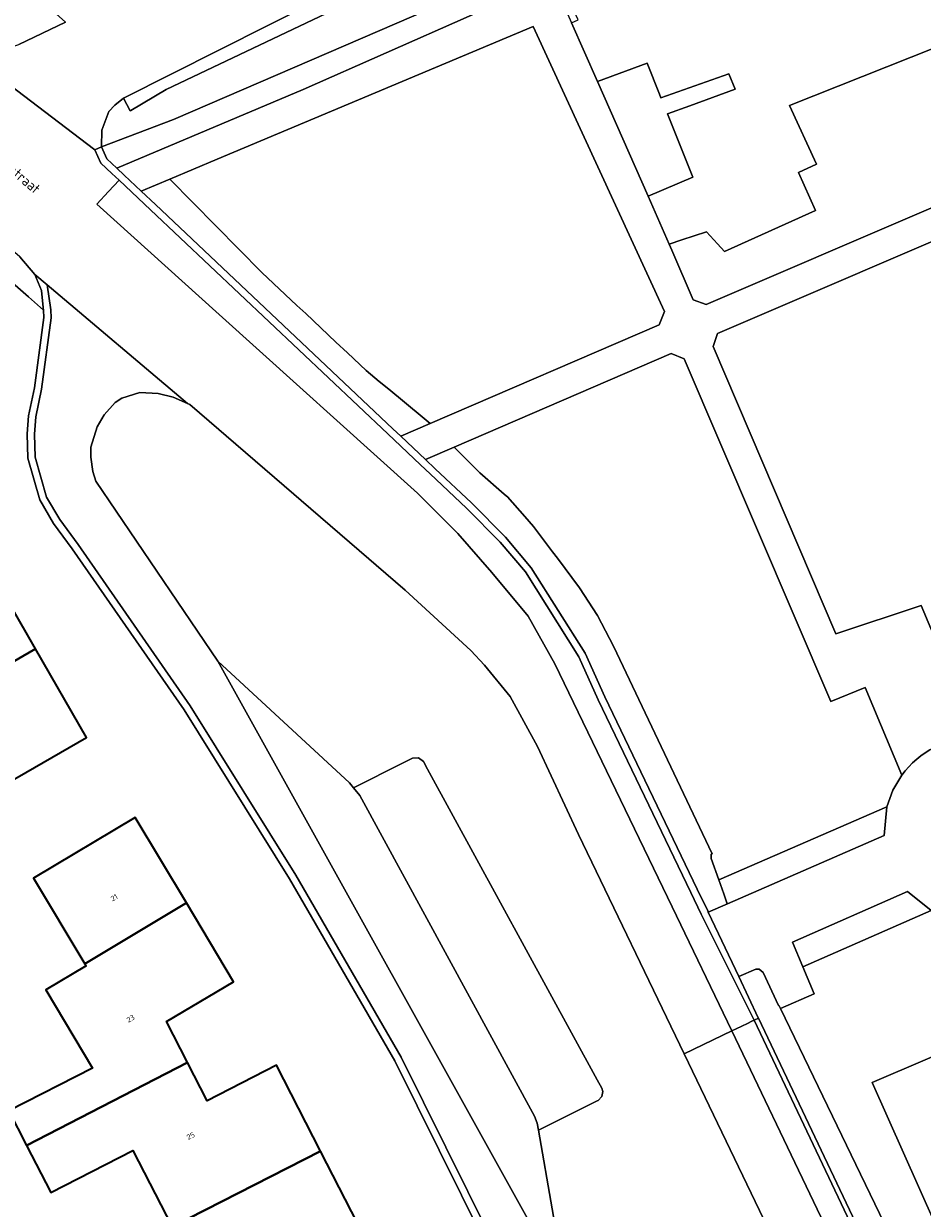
# Model space of a CAD drawing. Header units: metres. Extents: x 183400 to 185591, y 327112 to 329102.
# Tile 20 of 107: x 183898 to 183960, y 327550 to 327632. Entities that reach past the tile are written whole.
import ezdxf

# ---------------------------------------------------------------- set-up
doc = ezdxf.new("R2010")
doc.units = ezdxf.units.M
for name, color, linetype, lineweight in [('B-WE-GR-BEPLANTING_CULTUUR_BODEMBEDEKKER-GV', 90, 'Continuous', 18), ('B-WE-GR-BEPLANTING_CULTUUR_HEESTERS-GV', 90, 'Continuous', 18), ('B-WE-GR-BEPLANTING_CULTUUR_VASTE PLANTENVAK-GV', 90, 'Continuous', 18), ('B-WE-GR-GRAS-GV', 60, 'Continuous', 13), ('B-WE-IE-MEUBILAIR_WEGMEUBILAIR-G', 7, 'Continuous', 18), ('B-WE-OG-BEBOUWING-GV', 7, 'Continuous', 35), ('B-WE-OG-BEBOUWING_HUISNUMMER-T18', 10, 'Continuous', 18), ('B-WE-OG-BEBOUWING_STRAATNAAM-T35', 50, 'Continuous', 35), ('B-WE-OG-TERREIN_ERF-GV', 7, 'Continuous', 18), ('B-WE-VH-ONVERHARD-GV', 252, 'Continuous', 18), ('B-WE-VH-VERHARDING_ASFALT-GV', 252, 'Continuous', 18), ('B-WE-VH-VERHARDING_BETONSTRAATSTEEN-GV', 252, 'Continuous', 18), ('B-WE-VH-VERHARDING_HALFVERHARDING_GRIND-GV', 252, 'Continuous', 18), ('B-WE-VH-VERHARDING_STRAATBAKSTEEN-GV', 252, 'Continuous', 18), ('B-WE-VH-VERHARDING_TEGEL-GV', 252, 'Continuous', 18)]:
    doc.layers.add(name, color=color, linetype=linetype, lineweight=lineweight)
doc.styles.add('NLCS-ISO-M200-T25', font='NLCS-ISO.ttf')

msp = doc.modelspace()

# ---------------------------------------------------------------- linework, layer by layer
at = {"layer": 'B-WE-GR-BEPLANTING_CULTUUR_BODEMBEDEKKER-GV', "flags": 128}
msp.add_lwpolyline([(183903.501, 327622.653), (183904.188, 327622.005), (183909.361, 327624.189), (183917.048, 327627.435), (183934.211, 327635.03), (183935.543, 327632.018), (183936, 327632.22), (183934.954, 327634.54), (183934.035, 327636.579), (183908.102, 327625.358), (183903.121, 327623.483), (183903.501, 327622.653)], close=True, dxfattribs=at)
at = {"layer": 'B-WE-GR-BEPLANTING_CULTUUR_HEESTERS-GV', "flags": 128}
for points in [[(183903.121, 327623.483), (183908.102, 327625.358), (183934.035, 327636.579), (183955.859, 327646.022), (183961.659, 327648.531), (183961.899, 327648.635), (183960.2, 327651.97), (183959.94, 327652.15), (183959.56, 327652.13), (183907.598, 327627.432), (183905.158, 327625.988), (183905.102, 327625.955), (183904.659, 327626.832), (183904.041, 327626.343), (183903.631, 327625.903), (183903.161, 327624.613), (183903.121, 327623.483)], [(183923.773, 327603.521), (183925.796, 327604.393), (183925.244, 327604.85), (183922.942, 327606.759), (183922.285, 327607.304), (183921.377, 327608.057), (183920.095, 327609.262), (183919.291, 327610.018), (183917.21, 327611.974), (183916.608, 327612.54), (183914.187, 327614.816), (183907.837, 327621.254), (183905.861, 327620.426), (183906.848, 327619.494), (183923.217, 327604.045), (183923.773, 327603.521)], [(183945.697, 327572.936), (183945.17, 327574.41), (183945.16, 327574.71), (183945.233, 327574.743), (183938.438, 327589.058), (183937.331, 327591.169), (183936.089, 327593.083), (183934.577, 327595.114), (183934.238, 327595.564), (183932.93, 327597.295), (183932.322, 327597.99), (183931.135, 327599.354), (183931.028, 327599.42), (183930.891, 327599.539), (183929.215, 327600.993), (183928.088, 327602.125), (183927.443, 327602.773), (183925.47, 327601.922), (183926.143, 327601.287), (183928.65, 327598.923), (183930.98, 327596.563), (183932.77, 327594.463), (183936.48, 327588.563), (183937.84, 327585.563), (183944.215, 327572.291), (183944.931, 327570.8), (183944.973, 327570.71), (183946.287, 327571.284), (183946.26, 327571.36), (183946.042, 327571.97), (183945.697, 327572.936)], [(183920.5, 327579.296), (183920.94, 327578.75), (183933, 327556.66), (183933.17, 327556.17), (183933.256, 327555.678), (183936.797, 327557.445), (183937.301, 327557.696), (183937.375, 327557.733), (183937.626, 327558), (183937.69, 327558.36), (183937.622, 327558.583), (183937.307, 327559.158), (183925.613, 327580.579), (183925.335, 327581.089), (183924.999, 327581.364), (183924.567, 327581.329), (183923.937, 327581.014), (183920.5, 327579.296)], [(183947.073, 327566.274), (183948.422, 327563.431), (183948.43, 327563.414), (183972.84, 327511.99), (183974.004, 327509.551), (183977.691, 327501.823), (183979.618, 327497.736), (183982.559, 327491.988), (183983.903, 327491.701), (183985.287, 327492.432), (183987.261, 327492.459), (183988.703, 327493.099), (183987.333, 327495.847), (183984.083, 327494.516), (183974.746, 327512.76), (183963.926, 327535.147), (183949.941, 327564.084), (183949.853, 327564.267), (183949.82, 327564.272), (183948.76, 327566.552), (183948.49, 327566.792), (183948.24, 327566.782), (183947.073, 327566.274)]]:
    msp.add_lwpolyline(points, close=True, dxfattribs=at)
at = {"layer": 'B-WE-GR-BEPLANTING_CULTUUR_VASTE PLANTENVAK-GV', "flags": 128}
for points in [[(183957.291, 327577.986), (183945.697, 327572.936), (183946.042, 327571.97), (183946.26, 327571.36), (183946.287, 327571.284), (183957.094, 327576.009), (183957.291, 327577.986)], [(183960.331, 327570.824), (183958.704, 327572.142), (183950.777, 327568.635), (183951.491, 327566.945), (183960.331, 327570.824)]]:
    msp.add_lwpolyline(points, close=True, dxfattribs=at)
at = {"layer": 'B-WE-GR-GRAS-GV', "flags": 128}
for points in [[(183935.543, 327632.018), (183937.326, 327627.987), (183937.326, 327627.987), (183940.748, 327629.24), (183941.601, 327627.114), (183941.705, 327626.855), (183946.391, 327628.508), (183946.832, 327627.446), (183943.702, 327626.304), (183942.153, 327625.739), (183943.898, 327621.387), (183940.822, 327620.083), (183942.285, 327616.773), (183943.144, 327617.053), (183944.86, 327617.612), (183945.615, 327616.779), (183946.089, 327616.255), (183952.359, 327619.084), (183951.186, 327621.712), (183952.44, 327622.278), (183950.579, 327626.319), (183960.639, 327630.32), (183963.983, 327631.65), (183959.561, 327641.373)], [(183954.28, 327538.15), (183943.306, 327560.947), (183943.306, 327560.947), (183936.03, 327576.06), (183933.2, 327582.13), (183931.3, 327585.58), (183929.55, 327587.74), (183928.61, 327588.75), (183924.06, 327592.91), (183909.23, 327605.71), (183909.06, 327605.79), (183908.07, 327606.21), (183907.04, 327606.47), (183905.78, 327606.55), (183904.54, 327606.14), (183904.08, 327605.85), (183903.31, 327605.01), (183902.83, 327604.17), (183902.4, 327602.77), (183902.39, 327602.07), (183902.54, 327601.1), (183902.74, 327600.42), (183911.16, 327588.02), (183920.24, 327579.62), (183920.5, 327579.296), (183923.937, 327581.014), (183924.567, 327581.329), (183924.999, 327581.364), (183925.335, 327581.089), (183925.613, 327580.579), (183937.307, 327559.158), (183937.622, 327558.583), (183937.69, 327558.36), (183937.626, 327558), (183937.375, 327557.733), (183937.301, 327557.696), (183936.797, 327557.445), (183933.256, 327555.678), (183935.16, 327544.84)], [(183973.056, 327542.927), (183964.835, 327562.644), (183960.082, 327560.612), (183956.268, 327558.982), (183960.599, 327549.281)]]:
    msp.add_lwpolyline(points, dxfattribs=at)
at = {"layer": 'B-WE-IE-MEUBILAIR_WEGMEUBILAIR-G', "flags": 128}
for points in [[(183903.121, 327623.483), (183903.501, 327622.653)], [(183903.501, 327622.653), (183904.188, 327622.005)], [(183904.188, 327622.005), (183904.69, 327621.531)], [(183905.861, 327620.426), (183904.69, 327621.531)], [(183923.773, 327603.521), (183923.217, 327604.045), (183906.848, 327619.494), (183905.861, 327620.426)], [(183899.138, 327612.216), (183899.11, 327612.39), (183898.984, 327613.576), (183898.536, 327614.682)], [(183931.01, 327545.04), (183923.35, 327560.47), (183916.1, 327573.01), (183908.83, 327584.66), (183901.11, 327595.77), (183899.83, 327597.51), (183898.87, 327599.13), (183898.06, 327602.01), (183898, 327603.68), (183898.1, 327604.94), (183898.51, 327606.86), (183899.15, 327611.72), (183899.138, 327612.216)], [(183925.47, 327601.922), (183923.773, 327603.521)], [(183944.973, 327570.71), (183944.931, 327570.8), (183944.215, 327572.291), (183937.84, 327585.563), (183936.48, 327588.563), (183932.77, 327594.463), (183930.98, 327596.563), (183928.65, 327598.923), (183926.143, 327601.287), (183925.47, 327601.922)], [(183944.973, 327570.71), (183947.073, 327566.274)], [(183947.073, 327566.274), (183948.422, 327563.431), (183948.43, 327563.414)], [(183948.43, 327563.414), (183972.84, 327511.99), (183974.004, 327509.551), (183977.691, 327501.823), (183979.618, 327497.736)]]:
    msp.add_lwpolyline(points, dxfattribs=at)
at = {"layer": 'B-WE-OG-BEBOUWING-GV', "flags": 128}
for points in [[(183891.332, 327584.675), (183898.574, 327588.864), (183895.012, 327595.04), (183887.655, 327590.803), (183889.752, 327587.299), (183887.317, 327585.896), (183888.834, 327583.262), (183891.321, 327584.695), (183891.332, 327584.675)], [(183898.574, 327588.864), (183891.332, 327584.675), (183892.709, 327582.286), (183890.222, 327580.853), (183892.353, 327577.153), (183902.093, 327582.763), (183898.574, 327588.864)], [(183908.986, 327571.348), (183905.461, 327577.251), (183898.446, 327573.062), (183901.977, 327567.15), (183908.986, 327571.348)], [(183897.965, 327554.637), (183909.06, 327560.354), (183907.622, 327563.166), (183912.229, 327565.917), (183908.986, 327571.348), (183901.977, 327567.15), (183902.065, 327567.003), (183899.3, 327565.352), (183902.52, 327559.96), (183896.752, 327557.007), (183897.965, 327554.637)], [(183909.06, 327560.354), (183897.965, 327554.637), (183899.632, 327551.381), (183905.302, 327554.285), (183908, 327549.018), (183918.244, 327554.227), (183915.196, 327560.171), (183910.409, 327557.717), (183909.06, 327560.354)], [(183918.244, 327554.227), (183908, 327549.018), (183911.246, 327542.678), (183905.683, 327539.829), (183906.855, 327537.54), (183918.189, 327543.249), (183916.712, 327546.124), (183921.215, 327548.433), (183918.244, 327554.227)]]:
    msp.add_lwpolyline(points, close=True, dxfattribs=at)
at = {"layer": 'B-WE-OG-TERREIN_ERF-GV', "flags": 128}
for points in [[(183931.01, 327545.04), (183923.35, 327560.47), (183916.1, 327573.01), (183908.83, 327584.66), (183901.11, 327595.77), (183899.83, 327597.51), (183898.87, 327599.13), (183898.06, 327602.01), (183898, 327603.68), (183898.1, 327604.94), (183898.51, 327606.86), (183899.15, 327611.72), (183899.138, 327612.216), (183898.097, 327613.124), (183887.167, 327622.66)], [(183908, 327549.018), (183905.302, 327554.285), (183899.632, 327551.381), (183897.965, 327554.637), (183896.752, 327557.007), (183902.52, 327559.96), (183899.3, 327565.352), (183902.065, 327567.003), (183901.977, 327567.15), (183898.446, 327573.062), (183905.461, 327577.251), (183908.986, 327571.348), (183912.229, 327565.917), (183907.622, 327563.166), (183909.06, 327560.354), (183910.409, 327557.717), (183915.196, 327560.171), (183918.244, 327554.227), (183921.215, 327548.433)]]:
    msp.add_lwpolyline(points, dxfattribs=at)
msp.add_lwpolyline([(183891.332, 327584.675), (183891.321, 327584.695), (183888.834, 327583.262), (183887.317, 327585.896), (183889.752, 327587.299), (183887.655, 327590.803), (183895.012, 327595.04), (183898.574, 327588.864), (183902.093, 327582.763), (183892.353, 327577.153), (183890.222, 327580.853), (183892.709, 327582.286), (183891.332, 327584.675)], close=True, dxfattribs=at)
at = {"layer": 'B-WE-VH-ONVERHARD-GV', "flags": 128}
msp.add_lwpolyline([(183992.01, 327550.201), (183992.15, 327550.581), (183993.12, 327550.867), (183981.473, 327580.027), (183969.76, 327574.959, -0.501938), (183960.331, 327570.824), (183951.491, 327566.945), (183952.276, 327565.087), (183949.941, 327564.084), (183963.926, 327535.147)], format="xyb", dxfattribs=at)
msp.add_lwpolyline([(183960.599, 327549.281), (183956.268, 327558.982), (183960.082, 327560.612), (183964.835, 327562.644), (183973.056, 327542.927)], dxfattribs=at)
at = {"layer": 'B-WE-VH-VERHARDING_ASFALT-GV', "flags": 128}
for points in [[(183891.94, 327631.43), (183902.666, 327623.275), (183903.121, 327623.483), (183903.161, 327624.613), (183903.631, 327625.903), (183904.041, 327626.343), (183904.659, 327626.832), (183921.221, 327635.193)], [(183900.641, 327632.076), (183897.43, 327630.53)], [(183897.499, 327615.886), (183898.536, 327614.682), (183899.393, 327613.957), (183909.06, 327605.79), (183909.23, 327605.71), (183924.06, 327592.91), (183928.61, 327588.75), (183929.55, 327587.74), (183931.3, 327585.58), (183933.2, 327582.13), (183936.03, 327576.06), (183943.306, 327560.947), (183946.585, 327562.525), (183942.484, 327571.085), (183934.388, 327587.843), (183932.543, 327591.112), (183930.051, 327594.129), (183927.691, 327596.817), (183924.92, 327599.602), (183911.248, 327611.919), (183902.8, 327619.528), (183903.624, 327620.401), (183904.347, 327621.168), (183903.845, 327621.641), (183903.087, 327622.356), (183902.666, 327623.275), (183891.94, 327631.43)]]:
    msp.add_lwpolyline(points, dxfattribs=at)
msp.add_lwpolyline([(183946.585, 327562.525), (183946.898, 327562.676), (183947.666, 327563.046), (183947.98, 327563.197), (183948.129, 327563.269), (183948.128, 327563.271), (183944.479, 327570.586), (183943.764, 327572.075), (183937.387, 327585.352), (183936.039, 327588.326), (183932.366, 327594.166), (183930.611, 327596.225), (183928.3, 327598.565), (183925.8, 327600.923), (183925.127, 327601.558), (183922.874, 327603.681), (183906.505, 327619.13), (183904.347, 327621.168), (183903.624, 327620.401), (183902.8, 327619.528), (183911.248, 327611.919), (183924.92, 327599.602), (183927.691, 327596.817), (183930.051, 327594.129), (183932.543, 327591.112), (183934.388, 327587.843), (183942.484, 327571.085), (183946.585, 327562.525)], close=True, dxfattribs=at)
for points in [[(183947.666, 327563.046), (183946.898, 327562.676), (183946.585, 327562.525), (183957.854, 327539.001), (183976.214, 327500.584), (183981.173, 327490.63), (183981.016, 327492.317, 0.084207), (183979.316, 327497.593), (183977.389, 327501.68), (183973.702, 327509.407), (183972.538, 327511.846), (183948.129, 327563.269), (183947.98, 327563.197)], [(183975.886, 327488.378), (183975.739, 327487.363), (183975.397, 327486.207), (183980.403, 327484.595, 0.085852), (183981.173, 327490.63), (183976.214, 327500.584), (183957.854, 327539.001), (183946.585, 327562.525), (183943.306, 327560.947), (183954.28, 327538.15), (183955.22, 327536.02), (183959.546, 327526.698), (183959.86, 327526.02), (183962.01, 327521.32), (183969.7, 327505.58), (183972.29, 327500), (183973.344, 327497.989), (183975.106, 327494.337, -0.161417)]]:
    msp.add_lwpolyline(points, format="xyb", close=True, dxfattribs=at)
at = {"layer": 'B-WE-VH-VERHARDING_BETONSTRAATSTEEN-GV', "flags": 128}
for points in [[(183903.501, 327622.653), (183903.121, 327623.483), (183902.666, 327623.275), (183903.087, 327622.356), (183903.845, 327621.641), (183904.347, 327621.168), (183906.505, 327619.13), (183922.874, 327603.681), (183925.127, 327601.558), (183925.8, 327600.923), (183928.3, 327598.565), (183930.611, 327596.225), (183932.366, 327594.166), (183936.039, 327588.326), (183937.387, 327585.352), (183943.764, 327572.075), (183944.479, 327570.586), (183948.128, 327563.271), (183948.129, 327563.269), (183948.43, 327563.414), (183948.422, 327563.431), (183947.073, 327566.274), (183944.973, 327570.71), (183944.931, 327570.8), (183944.215, 327572.291), (183937.84, 327585.563), (183936.48, 327588.563), (183932.77, 327594.463), (183930.98, 327596.563), (183928.65, 327598.923), (183926.143, 327601.287), (183925.47, 327601.922), (183923.773, 327603.521), (183923.217, 327604.045), (183906.848, 327619.494), (183905.861, 327620.426), (183904.69, 327621.531), (183904.188, 327622.005), (183903.501, 327622.653)], [(183933.256, 327555.678), (183933.17, 327556.17), (183933, 327556.66), (183920.94, 327578.75), (183920.5, 327579.296), (183920.24, 327579.62), (183911.16, 327588.02), (183935.16, 327544.84), (183933.256, 327555.678)], [(183979.316, 327497.593), (183979.618, 327497.736), (183977.691, 327501.823), (183974.004, 327509.551), (183972.84, 327511.99), (183948.43, 327563.414), (183948.129, 327563.269), (183972.538, 327511.846), (183973.702, 327509.407), (183977.389, 327501.68), (183979.316, 327497.593)]]:
    msp.add_lwpolyline(points, close=True, dxfattribs=at)
for points in [[(183931.462, 327545.254), (183923.791, 327560.707), (183916.529, 327573.268), (183909.248, 327584.935), (183901.517, 327596.061), (183900.247, 327597.786), (183899.334, 327599.328), (183898.558, 327602.088), (183898.501, 327603.669), (183898.596, 327604.868), (183899.003, 327606.775), (183899.651, 327611.693), (183899.638, 327612.228), (183899.393, 327613.957), (183899.393, 327613.957), (183898.536, 327614.682), (183898.984, 327613.576), (183899.11, 327612.39), (183899.138, 327612.216), (183899.15, 327611.72), (183898.51, 327606.86), (183898.1, 327604.94), (183898, 327603.68), (183898.06, 327602.01), (183898.87, 327599.13), (183899.83, 327597.51), (183901.11, 327595.77), (183908.83, 327584.66), (183916.1, 327573.01), (183923.35, 327560.47), (183931.01, 327545.04)], [(183935.16, 327544.84), (183911.16, 327588.02), (183911.16, 327588.02), (183902.74, 327600.42), (183902.54, 327601.1), (183902.39, 327602.07), (183902.4, 327602.77), (183902.83, 327604.17), (183903.31, 327605.01), (183904.08, 327605.85), (183904.54, 327606.14), (183905.78, 327606.55), (183907.04, 327606.47), (183908.07, 327606.21), (183909.06, 327605.79), (183899.393, 327613.957), (183899.638, 327612.228), (183899.651, 327611.693), (183899.003, 327606.775), (183898.596, 327604.868), (183898.501, 327603.669), (183898.558, 327602.088), (183899.334, 327599.328), (183900.247, 327597.786), (183901.517, 327596.061), (183909.248, 327584.935), (183916.529, 327573.268), (183923.791, 327560.707), (183931.462, 327545.254)]]:
    msp.add_lwpolyline(points, dxfattribs=at)
at = {"layer": 'B-WE-VH-VERHARDING_HALFVERHARDING_GRIND-GV', "flags": 128}
for points in [[(183959.147, 327641.198), (183959.561, 327641.373), (183963.983, 327631.65), (183960.639, 327630.32), (183950.579, 327626.319), (183952.44, 327622.278), (183951.186, 327621.712), (183952.359, 327619.084), (183946.089, 327616.255), (183945.615, 327616.779), (183944.86, 327617.612), (183943.144, 327617.053), (183942.285, 327616.773), (183942.468, 327616.36), (183943.92, 327612.929), (183944.829, 327612.594), (183975.317, 327625.678), (183965.393, 327644.506), (183959.147, 327641.198)], [(183907.837, 327621.254), (183914.187, 327614.816), (183916.608, 327612.54), (183917.21, 327611.974), (183919.291, 327610.018), (183920.095, 327609.262), (183921.377, 327608.057), (183922.285, 327607.304), (183922.942, 327606.759), (183925.244, 327604.85), (183925.796, 327604.393), (183941.587, 327611.197), (183941.962, 327612.123), (183932.9, 327631.759), (183911.096, 327622.62), (183907.837, 327621.254)], [(183940.822, 327620.083), (183943.898, 327621.387), (183942.153, 327625.739), (183943.702, 327626.304), (183946.832, 327627.446), (183946.391, 327628.508), (183941.705, 327626.855), (183941.601, 327627.114), (183940.748, 327629.24), (183937.326, 327627.987), (183940.822, 327620.083)], [(183966.397, 327582.076), (183978.552, 327587.385), (183965.996, 327618.758), (183965.289, 327619.051), (183945.618, 327610.607), (183945.311, 327609.703), (183953.767, 327589.911), (183959.66, 327591.844), (183963.459, 327582.775), (183964.97, 327582.601), (183966.397, 327582.076)], [(183958.319, 327580.152), (183955.78, 327586.205), (183953.414, 327585.231), (183943.314, 327608.869), (183942.404, 327609.224), (183927.443, 327602.773), (183928.088, 327602.125), (183929.215, 327600.993), (183930.891, 327599.539), (183931.028, 327599.42), (183931.135, 327599.354), (183932.322, 327597.99), (183932.93, 327597.295), (183934.238, 327595.564), (183934.577, 327595.114), (183936.089, 327593.083), (183937.331, 327591.169), (183938.438, 327589.058), (183945.233, 327574.743), (183945.16, 327574.71), (183945.17, 327574.41), (183945.697, 327572.936), (183957.291, 327577.986), (183957.703, 327579.118), (183958.319, 327580.152)]]:
    msp.add_lwpolyline(points, close=True, dxfattribs=at)
msp.add_lwpolyline([(183934.211, 327635.03), (183917.048, 327627.435), (183909.361, 327624.189), (183904.188, 327622.005), (183904.69, 327621.531), (183905.861, 327620.426), (183907.837, 327621.254), (183911.096, 327622.62), (183932.9, 327631.759), (183941.962, 327612.123), (183941.587, 327611.197), (183925.796, 327604.393), (183923.773, 327603.521), (183925.47, 327601.922), (183927.443, 327602.773), (183942.404, 327609.224), (183943.314, 327608.869), (183953.414, 327585.231), (183955.78, 327586.205), (183958.319, 327580.152, -0.237929), (183963.459, 327582.775), (183959.66, 327591.844), (183953.767, 327589.911), (183945.311, 327609.703), (183945.618, 327610.607), (183965.289, 327619.051)], format="xyb", dxfattribs=at)
msp.add_lwpolyline([(183975.317, 327625.678), (183944.829, 327612.594), (183943.92, 327612.929), (183942.468, 327616.36), (183942.285, 327616.773), (183940.822, 327620.083), (183937.326, 327627.987), (183935.543, 327632.018)], dxfattribs=at)
at = {"layer": 'B-WE-VH-VERHARDING_STRAATBAKSTEEN-GV', "flags": 128}
msp.add_lwpolyline([(183963.459, 327582.775, 0.237929), (183958.319, 327580.152), (183957.703, 327579.118), (183957.291, 327577.986), (183957.094, 327576.009), (183946.287, 327571.284), (183944.973, 327570.71), (183947.073, 327566.274), (183948.24, 327566.782), (183948.49, 327566.792), (183948.76, 327566.552), (183949.82, 327564.272), (183949.853, 327564.267), (183949.941, 327564.084), (183952.276, 327565.087), (183951.491, 327566.945), (183950.777, 327568.635), (183958.704, 327572.142), (183960.331, 327570.824, 0.501938)], format="xyb", dxfattribs=at)
at = {"layer": 'B-WE-VH-VERHARDING_TEGEL-GV', "flags": 128}
for points in [[(183890.142, 327633.689), (183890.98, 327632.942), (183890.65, 327632.567), (183891.94, 327631.43), (183893.48, 327630.37), (183893.94, 327630.19), (183895.17, 327630.02), (183896.12, 327630.11), (183897.43, 327630.53), (183900.641, 327632.076), (183898.923, 327633.629), (183890.51, 327641.237), (183870.605, 327659.191), (183871.245, 327659.933), (183872.176, 327660.964), (183869.557, 327663.174), (183868.408, 327662.192), (183863.077, 327659.152), (183861.497, 327658.251), (183865.498, 327654.726), (183868.958, 327658.544), (183893.249, 327637.172), (183890.142, 327633.689)], [(183887.167, 327622.66), (183898.097, 327613.124), (183899.138, 327612.216), (183899.11, 327612.39), (183898.984, 327613.576), (183898.536, 327614.682), (183897.499, 327615.886), (183888.237, 327623.897), (183887.167, 327622.66)]]:
    msp.add_lwpolyline(points, close=True, dxfattribs=at)
msp.add_lwpolyline([(183921.221, 327635.193), (183904.659, 327626.832), (183905.102, 327625.955), (183905.158, 327625.988), (183907.598, 327627.432), (183959.56, 327652.13)], dxfattribs=at)

# ---------------------------------------------------------------- texts
at = {"layer": 'B-WE-OG-BEBOUWING_HUISNUMMER-T18', "char_height": 0.36, "attachment_point": 5, "style": 'NLCS-ISO-M200-T25'}
for s, insert, rotation in [('21', (183904.003, 327571.721), 30.8), ('23', (183905.137, 327563.379), 30.8), ('25', (183909.282, 327555.289), 27.1)]:
    msp.add_mtext(s, dxfattribs=dict(at, insert=insert, rotation=rotation))
at = {"layer": 'B-WE-OG-BEBOUWING_STRAATNAAM-T35', "insert": (183895.73, 327623.016), "char_height": 0.7, "attachment_point": 5, "rotation": 319.8, "style": 'NLCS-ISO-M200-T25'}
msp.add_mtext('Sint Martinusstraat', dxfattribs=at)

doc.saveas('drawing.dxf')
